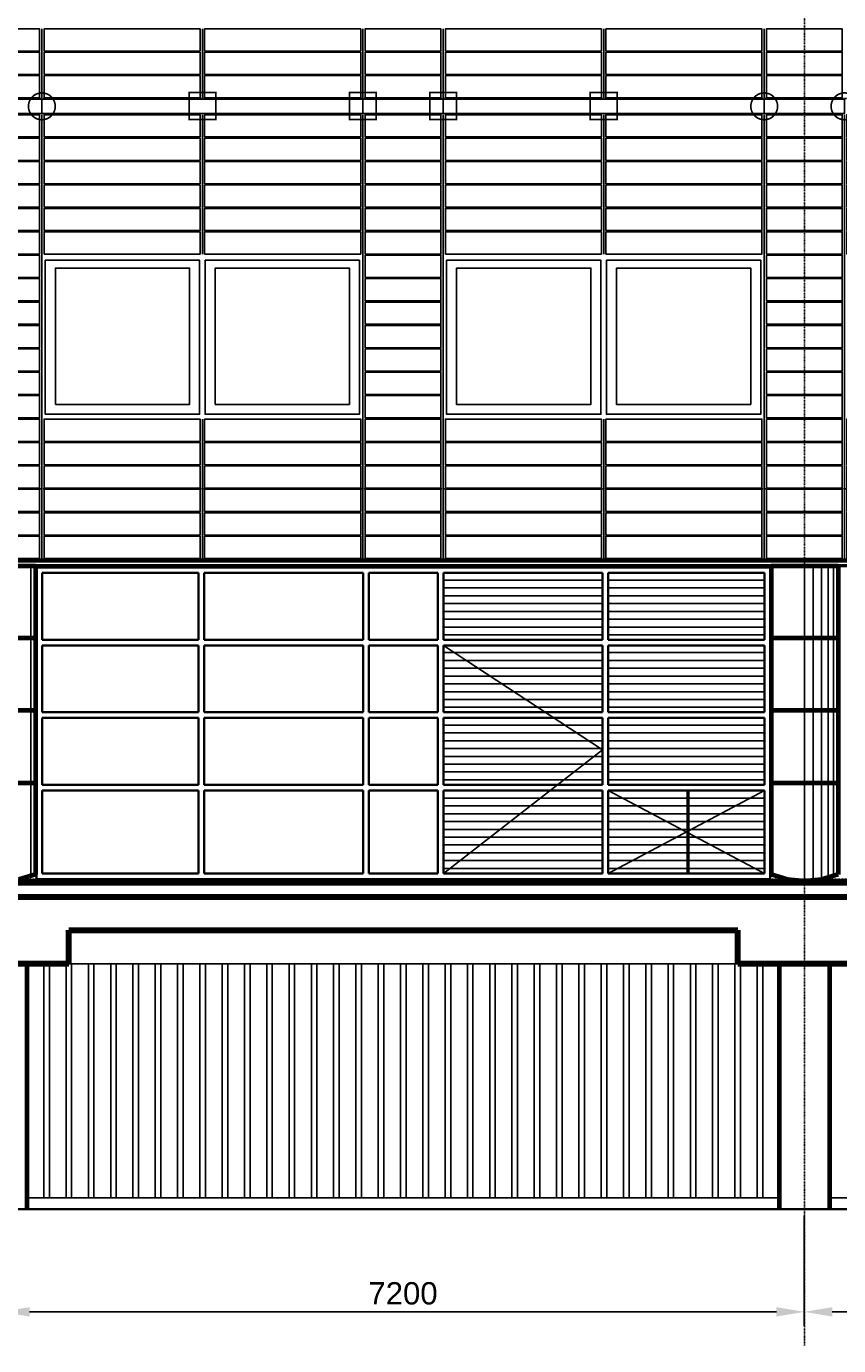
# Model space of a CAD drawing. Header units: millimetres. Extents: x -89870 to 271682, y -14857 to 84958.
# Tile 25 of 31: x 31321 to 38608, y 12866 to 24698. Entities that reach past the tile are written whole.
import ezdxf

# ---------------------------------------------------------------- set-up
doc = ezdxf.new("R2010")
doc.units = ezdxf.units.MM
doc.linetypes.add('DASHDOT', pattern=[25.4, 12.7, -6.35, 0, -6.35])
doc.linetypes.add('GESTRICHELTX2', pattern=[0.3, 0.2, -0.1])
for name, color, linetype in [('alu uprof', 3, 'Continuous'), ('alu vprof', 3, 'Continuous'), ('beugels', 3, 'Continuous'), ('keramiek', 1, 'Continuous'), ('kozijn', 2, 'Continuous'), ('maat', 1, 'Continuous'), ('stramien', 1, 'DASHDOT'), ('van arris', 253, 'Continuous')]:
    doc.layers.add(name, color=color, linetype=linetype)
doc.styles.add('dd', font='ddHelvetica45.ttf')
doc.styles.get("Standard").update_dxf_attribs({"font": 'arial.ttf'})
doc.dimstyles.new('Annotative', dxfattribs={"dimscale": 0, "dimtxt": 2, "dimasz": 2.5, "dimexe": 1.25, "dimexo": 0.625, "dimtad": 1, "dimdec": 0, "dimtxsty": 'Standard', "dimcen": 2.5, "dimadec": 0, "dimazin": 0, "dimtfac": 1, "dimtdec": 0, "dimtmove": 0, "dimatfit": 3, "dimfxl": 1, "dimarcsym": 0})
doc.dimstyles.new('DD-PEIL MAATVOERING', dxfattribs={"dimscale": 18, "dimtxt": 2, "dimasz": 3, "dimexe": 4, "dimexo": 4, "dimgap": 1, "dimtad": 2, "dimjust": 4, "dimtoh": 1, "dimdec": 0, "dimrnd": 1, "dimzin": 12, "dimdsep": 46, "dimtxsty": 'dd', "dimblk1": 'NONE', "dimblk2": 'PEIL +p', "dimsah": 1, "dimcen": 0, "dimse1": 1, "dimse2": 1, "dimsd1": 1, "dimsd2": 1, "dimclrd": 253, "dimclre": 253, "dimclrt": 7, "dimadec": 0, "dimazin": 0, "dimtfac": 1, "dimtdec": 0, "dimtofl": 0, "dimtmove": 0, "dimatfit": 0, "dimldrblk": 'NONE', "dimfxl": 0.5, "dimtfill": 1, "dimtolj": 1, "dimtzin": 0, "dimarcsym": 0})

# ---------------------------------------------------------------- blocks, each defined once
blk = doc.blocks.new('*U131')
at = {"layer": 'stramien', "color": 1, "ltscale": 0.5}
blk.add_lwpolyline([(0, 21501), (0, -21501)], dxfattribs=at)
blk = doc.blocks.new('*U130')
at = {"layer": 'stramien', "color": 0, "linetype": 'ByBlock', "lineweight": -2, "transparency": 16777216}
blk.add_blockref('*U131', (14400, 0), dxfattribs=at)
blk = doc.blocks.new('*U1')
at = {"layer": 'keramiek'}
blk.add_lwpolyline([(20, -100), (1420, -100), (1420, 100), (20, 100)], close=True, dxfattribs=at)
blk = doc.blocks.new('*U2')
at = {"layer": 'keramiek', "color": 0, "linetype": 'ByBlock', "lineweight": -2, "transparency": 16777216}
for p in [(0, 420), (1440, 420), (0, 210), (1440, 210), (0, 0), (1440, 0)]:
    blk.add_blockref('*U1', p, dxfattribs=at)
blk = doc.blocks.new('*U3')
at = {"layer": 'keramiek'}
blk.add_lwpolyline([(-340, -100), (340, -100), (340, 100), (-340, 100)], close=True, dxfattribs=at)
blk = doc.blocks.new('*U4')
at = {"layer": 'alu uprof', "color": 0, "linetype": 'ByBlock', "lineweight": -2, "transparency": 16777216}
for p in [(0, 420), (0, 210), (0, 0)]:
    blk.add_blockref('*U3', p, dxfattribs=at)
blk = doc.blocks.new('*U5')
at = {"layer": 'keramiek'}
blk.add_lwpolyline([(20, -100), (1420, -100), (1420, 100), (20, 100)], close=True, dxfattribs=at)
blk = doc.blocks.new('*U6')
at = {"layer": 'keramiek', "color": 0, "linetype": 'ByBlock', "lineweight": -2, "transparency": 16777216}
for p in [(0, 420), (1440, 420), (0, 210), (1440, 210), (0, 0), (1440, 0)]:
    blk.add_blockref('*U5', p, dxfattribs=at)
blk = doc.blocks.new('*U7')
at = {"layer": 'keramiek'}
blk.add_lwpolyline([(-340, -100), (340, -100), (340, 100), (-340, 100)], close=True, dxfattribs=at)
blk = doc.blocks.new('*U8')
at = {"layer": 'alu uprof', "color": 0, "linetype": 'ByBlock', "lineweight": -2, "transparency": 16777216}
for p in [(0, 1470), (0, 1260), (0, 1050), (0, 840), (0, 630), (0, 420), (0, 210), (0, 0)]:
    blk.add_blockref('*U7', p, dxfattribs=at)
blk = doc.blocks.new('keramiek N2')
at = {"layer": 'alu uprof'}
for name, p in [('*U8', (20059, 25836)), ('*U4', (20059, 24156))]:
    blk.add_blockref(name, p, dxfattribs=at)
at = {"layer": 'keramiek'}
for name, p in [('*U6', (16819, 26886)), ('*U2', (16819, 24156))]:
    blk.add_blockref(name, p, dxfattribs=at)
blk = doc.blocks.new('*U150')
at = {"layer": 'alu uprof'}
for points in [[(-1610, -1745), (1270, -1745), (1270, -1615), (-1610, -1615)], [(1270, -1745), (1990, -1745), (1990, -1615), (1270, -1615)]]:
    blk.add_lwpolyline(points, close=True, dxfattribs=at)
at = {"layer": 'alu vprof'}
for points in [[(-1610, 1745), (-1610, 75)], [(-1610, 1745), (-1610, 75)], [(-170, 1745), (-170, 1125)], [(1270, 1745), (1270, 75)], [(-1610, -985), (-1610, -1605)], [(-1610, -1605), (-1610, -985)], [(-170, -985), (-170, -1605)], [(1270, -985), (1270, -1605)]]:
    blk.add_lwpolyline(points, dxfattribs=at)
at = {"layer": 'alu uprof'}
blk.add_blockref('keramiek N2', (-18429, -25661), dxfattribs=at)
blk = doc.blocks.new('*U151')
at = {"layer": 'keramiek', "color": 0, "linetype": 'ByBlock', "lineweight": -2, "transparency": 16777216}
for p in [(21600, 0), (25200, 0), (28800, 0)]:
    blk.add_blockref('*U150', p, dxfattribs=at)
blk = doc.blocks.new('*U164')
at = {"layer": 'keramiek'}
blk.add_lwpolyline([(20, -100), (1420, -100), (1420, 100), (20, 100)], close=True, dxfattribs=at)
blk = doc.blocks.new('*U163')
at = {"layer": 'keramiek'}
blk.add_lwpolyline([(-340, -100), (340, -100), (340, 100), (-340, 100)], close=True, dxfattribs=at)
blk = doc.blocks.new('*U165')
at = {"layer": 'keramiek'}
blk.add_lwpolyline([(20, -100), (1420, -100), (1420, 100), (20, 100)], close=True, dxfattribs=at)
blk = doc.blocks.new('keramiek Z2')
at = {"layer": 'alu vprof'}
for points in [[(-740, 3350), (-740, -630)], [(-20, 3350), (-20, -630)], [(1420, 3350), (1420, 2100)], [(1420, 620), (1420, -630)]]:
    blk.add_lwpolyline(points, dxfattribs=at)
at = {"layer": 'alu uprof', "color": 0, "linetype": 'ByBlock', "lineweight": -2, "transparency": 16777216}
for p in [(-380, 3250), (-380, 3040), (-380, 2830), (-380, 2620), (-380, 2410), (-380, 2200), (-380, 1990), (-380, 1780), (-380, 1570), (-380, 1360), (-380, 1150), (-380, 940), (-380, 730), (-380, 520), (-380, 310), (-380, 100), (-380, -110), (-380, -320), (-380, -530)]:
    blk.add_blockref('*U163', p, dxfattribs=at)
at = {"layer": 'keramiek', "color": 0, "linetype": 'ByBlock', "lineweight": -2, "transparency": 16777216}
for name, p in [('*U164', (-20, 3250)), ('*U164', (1420, 3250)), ('*U164', (-20, 3040)), ('*U164', (1420, 3040)), ('*U164', (-20, 2830)), ('*U164', (1420, 2830)), ('*U164', (-20, 2620)), ('*U164', (1420, 2620)), ('*U164', (-20, 2410)), ('*U164', (1420, 2410)), ('*U164', (-20, 2200)), ('*U164', (1420, 2200)), ('*U165', (-20, 520)), ('*U165', (1420, 520)), ('*U165', (-20, 310)), ('*U165', (1420, 310)), ('*U165', (-20, 100)), ('*U165', (1420, 100)), ('*U165', (-20, -110)), ('*U165', (1420, -110)), ('*U165', (-20, -320)), ('*U165', (1420, -320)), ('*U165', (-20, -530)), ('*U165', (1420, -530))]:
    blk.add_blockref(name, p, dxfattribs=at)
blk = doc.blocks.new('*U166')
at = {"layer": 'alu vprof'}
blk.add_blockref('keramiek Z2', (-1050, -1360), dxfattribs=at)
blk = doc.blocks.new('*U167')
at = {"layer": 'alu vprof', "color": 0, "linetype": 'ByBlock', "lineweight": -2, "transparency": 16777216}
for p in [(21600, 0), (25200, 0), (28800, 0)]:
    blk.add_blockref('*U166', p, dxfattribs=at)
blk = doc.blocks.new('kozijnen 4')
at = {"layer": 'kozijn'}
for points in [[(-1409, 1425), (-25, 1425), (-25, 44), (-1409, 44)], [(25, 1425), (1409, 1425), (1409, 44), (25, 44)], [(-1319, 131), (-115, 131), (-115, 1354), (-1319, 1354)], [(115, 131), (1319, 131), (1319, 1354), (115, 1354)]]:
    blk.add_lwpolyline(points, close=True, dxfattribs=at)
blk = doc.blocks.new('*U379')
at = {"layer": 'alu uprof'}
blk.add_blockref('kozijnen 4', (0, -734.5), dxfattribs=at)
blk = doc.blocks.new('*U380')
at = {"layer": 'alu uprof', "color": 0, "linetype": 'ByBlock', "lineweight": -2, "transparency": 16777216}
for p in [(21600, 0), (25200, 0)]:
    blk.add_blockref('*U379', p, dxfattribs=at)
blk = doc.blocks.new('vanarris zuid')
at = {"layer": 'van arris', "lineweight": 50}
for p, q in [((51305, 55), (-905, 55)), ((51305, 5), (-905, 5)), ((34952.5, -2010), (34952.5, -2755)), ((50700, -2822.5), (7275, -2822.5)), ((50700, -2852.5), (7275, -2852.5))]:
    blk.add_line(p, q, dxfattribs=at)
at = {"layer": 'van arris', "lineweight": 70}
for p, q in [((29100, 0), (28500, 0)), ((29100, 0), (29100, -2765)), ((36300, 0), (35700, 0)), ((35700, 0), (35700, -2765)), ((36300, 0), (36300, -2765)), ((29100, -645), (28500, -645)), ((36300, -645), (35700, -645)), ((29100, -1295), (28500, -1295)), ((36300, -1295), (35700, -1295)), ((29100, -1945), (28500, -1945)), ((36300, -1945), (35700, -1945)), ((29100, -2765), (28952.5, -2810)), ((35847.5, -2810), (35700, -2765)), ((36000, -2825), (35847.5, -2810)), ((36152.5, -2810), (36000, -2825)), ((36300, -2765), (36152.5, -2810)), ((29025, -5765), (29025, -3565)), ((35775, -5765), (35775, -3565)), ((36225, -5765), (36225, -3565))]:
    blk.add_line(p, q, dxfattribs=at)
at = {"layer": 'van arris', "lineweight": 25}
for p, q in [((29060, 0), (29060, -2780)), ((29090, 0), (29090, -2770)), ((35997.5, 0), (35997.5, -2820)), ((36077.5, 0), (36077.5, -2820)), ((36150, 0), (36150, -2810)), ((36212.5, 0), (36212.5, -2795)), ((36260, 0), (36260, -2780)), ((36290, 0), (36290, -2770)), ((36000, -32.5), (36000, -1977.5)), ((34187.5, -125), (32760, -125)), ((34187.5, -195), (32760, -195)), ((35640, -125), (34237.5, -125)), ((35640, -195), (34237.5, -195)), ((34187.5, -265), (32760, -265)), ((34187.5, -335), (32760, -335)), ((35640, -265), (34237.5, -265)), ((35640, -335), (34237.5, -335)), ((34187.5, -405), (32760, -405)), ((35640, -405), (34237.5, -405)), ((34187.5, -475), (32760, -475)), ((34187.5, -545), (32760, -545)), ((35640, -475), (34237.5, -475)), ((35640, -545), (34237.5, -545)), ((34187.5, -615), (32760, -615)), ((35640, -615), (34237.5, -615)), ((32760, -710), (34187.5, -1647.5)), ((34187.5, -775), (32760, -775)), ((35640, -775), (34237.5, -775)), ((34187.5, -845), (32760, -845)), ((34187.5, -915), (32760, -915)), ((35640, -845), (34237.5, -845)), ((35640, -915), (34237.5, -915)), ((34187.5, -985), (32760, -985)), ((34187.5, -1055), (32760, -1055)), ((35640, -985), (34237.5, -985)), ((35640, -1055), (34237.5, -1055)), ((34187.5, -1125), (32760, -1125)), ((35640, -1125), (34237.5, -1125)), ((34187.5, -1195), (32760, -1195)), ((34187.5, -1265), (32760, -1265)), ((35640, -1195), (34237.5, -1195)), ((35640, -1265), (34237.5, -1265)), ((34187.5, -1425), (32760, -1425)), ((34187.5, -1495), (32760, -1495)), ((35640, -1425), (34237.5, -1425)), ((35640, -1495), (34237.5, -1495)), ((34187.5, -1565), (32760, -1565)), ((34187.5, -1635), (32760, -1635)), ((34187.5, -1647.5), (32760, -2755)), ((35640, -1565), (34237.5, -1565)), ((35640, -1635), (34237.5, -1635)), ((34187.5, -1705), (32760, -1705)), ((35640, -1705), (34237.5, -1705)), ((34187.5, -1775), (32760, -1775)), ((34187.5, -1845), (32760, -1845)), ((35640, -1775), (34237.5, -1775)), ((35640, -1845), (34237.5, -1845)), ((34187.5, -1915), (32760, -1915)), ((35640, -1915), (34237.5, -1915)), ((34237.5, -2010), (35640, -2755)), ((34237.5, -2755), (35640, -2010)), ((34187.5, -2080), (32760, -2080)), ((35640, -2080), (34237.5, -2080)), ((34187.5, -2150), (32760, -2150)), ((34187.5, -2220), (32760, -2220)), ((35640, -2150), (34237.5, -2150)), ((35640, -2220), (34237.5, -2220)), ((34187.5, -2290), (32760, -2290)), ((34187.5, -2360), (32760, -2360)), ((35640, -2290), (34237.5, -2290)), ((35640, -2360), (34237.5, -2360)), ((36000, -2365), (36000, -2462.5)), ((34187.5, -2430), (32760, -2430)), ((35640, -2430), (34237.5, -2430)), ((34187.5, -2500), (32760, -2500)), ((34187.5, -2570), (32760, -2570)), ((35640, -2500), (34237.5, -2500)), ((35640, -2570), (34237.5, -2570)), ((34187.5, -2640), (32760, -2640)), ((34187.5, -2710), (32760, -2710)), ((35640, -2640), (34237.5, -2640)), ((35640, -2710), (34237.5, -2710)), ((35395, -3265), (35400, -3267.5)), ((35775, -3565), (29025, -3565)), ((29175, -5665), (29175, -3565)), ((29225, -5665), (29225, -3565)), ((29375, -5665), (29375, -3565)), ((29425, -5665), (29425, -3565)), ((29575, -5665), (29575, -3565)), ((29625, -5665), (29625, -3565)), ((29775, -5665), (29775, -3565)), ((29825, -5665), (29825, -3565)), ((29975, -5665), (29975, -3565)), ((30025, -5665), (30025, -3565)), ((30175, -5665), (30175, -3565)), ((30225, -5665), (30225, -3565)), ((30375, -5665), (30375, -3565)), ((30425, -5665), (30425, -3565)), ((30575, -5665), (30575, -3565)), ((30625, -5665), (30625, -3565)), ((30775, -5665), (30775, -3565)), ((30825, -5665), (30825, -3565)), ((30975, -5665), (30975, -3565)), ((31025, -5665), (31025, -3565)), ((31175, -5665), (31175, -3565)), ((31225, -5665), (31225, -3565)), ((31375, -5665), (31375, -3565)), ((31425, -5665), (31425, -3565)), ((31575, -5665), (31575, -3565)), ((31625, -5665), (31625, -3565)), ((31775, -5665), (31775, -3565)), ((31825, -5665), (31825, -3565)), ((31975, -5665), (31975, -3565)), ((32025, -5665), (32025, -3565)), ((32175, -5665), (32175, -3565)), ((32225, -5665), (32225, -3565)), ((32375, -5665), (32375, -3565)), ((32425, -5665), (32425, -3565)), ((32575, -5665), (32575, -3565)), ((32625, -5665), (32625, -3565)), ((32775, -5665), (32775, -3565)), ((32825, -5665), (32825, -3565)), ((32975, -5665), (32975, -3565)), ((33025, -5665), (33025, -3565)), ((33175, -5665), (33175, -3565)), ((33225, -5665), (33225, -3565)), ((33375, -5665), (33375, -3565)), ((33425, -5665), (33425, -3565)), ((33575, -5665), (33575, -3565)), ((33625, -5665), (33625, -3565)), ((33775, -5665), (33775, -3565)), ((33825, -5665), (33825, -3565)), ((33975, -5665), (33975, -3565)), ((34025, -5665), (34025, -3565)), ((34175, -5665), (34175, -3565)), ((34225, -5665), (34225, -3565)), ((34375, -5665), (34375, -3565)), ((34425, -5665), (34425, -3565)), ((34575, -5665), (34575, -3565)), ((34625, -5665), (34625, -3565)), ((34775, -5665), (34775, -3565)), ((34825, -5665), (34825, -3565)), ((34975, -5665), (34975, -3565)), ((35025, -5665), (35025, -3565)), ((35175, -5665), (35175, -3565)), ((35225, -5665), (35225, -3565)), ((35375, -5665), (35375, -3565)), ((35425, -5665), (35425, -3565)), ((35575, -5665), (35575, -3565)), ((35625, -5665), (35625, -3565)), ((42975, -3565), (36225, -3565)), ((35775, -5665), (29025, -5665)), ((42975, -5665), (36225, -5665))]:
    blk.add_line(p, q, dxfattribs=at)
at = {"layer": 'van arris', "lineweight": 35}
for p, q in [((29110, -10), (29110, -2805)), ((35690, -10), (29110, -10)), ((29160, -60), (29160, -660)), ((30562.5, -60), (29160, -60)), ((30562.5, -60), (30562.5, -660)), ((30612.5, -60), (30612.5, -660)), ((30612.5, -60), (32040, -60)), ((32040, -60), (32040, -660)), ((32090, -60), (32090, -660)), ((32090, -60), (32710, -60)), ((32710, -60), (32710, -660)), ((32760, -60), (32760, -660)), ((34187.5, -60), (32760, -60)), ((34187.5, -60), (34187.5, -660)), ((34237.5, -60), (34237.5, -660)), ((34237.5, -60), (35640, -60)), ((35640, -60), (35640, -660)), ((35690, -10), (35690, -2805)), ((30562.5, -660), (29160, -660)), ((32040, -660), (30612.5, -660)), ((32710, -660), (32090, -660)), ((32760, -660), (34187.5, -660)), ((34237.5, -660), (35640, -660)), ((29160, -710), (29160, -1310)), ((30562.5, -710), (29160, -710)), ((30562.5, -710), (30562.5, -1310)), ((30612.5, -710), (30612.5, -1310)), ((32040, -710), (30612.5, -710)), ((32040, -710), (32040, -1310)), ((32090, -710), (32090, -1310)), ((32090, -710), (32710, -710)), ((32710, -710), (32710, -1310)), ((32760, -710), (32760, -1310)), ((32760, -710), (34187.5, -710)), ((34187.5, -710), (34187.5, -1310)), ((34237.5, -710), (34237.5, -1310)), ((34237.5, -710), (35640, -710)), ((35640, -710), (35640, -1310)), ((30562.5, -1310), (29160, -1310)), ((29160, -1360), (29160, -1960)), ((29160, -1360), (30562.5, -1360)), ((30562.5, -1360), (30562.5, -1960)), ((32040, -1310), (30612.5, -1310)), ((32040, -1360), (30612.5, -1360)), ((30612.5, -1360), (30612.5, -1960)), ((32040, -1360), (32040, -1960)), ((32710, -1310), (32090, -1310)), ((32090, -1360), (32090, -1960)), ((32090, -1360), (32710, -1360)), ((32710, -1360), (32710, -1960)), ((32760, -1310), (34187.5, -1310)), ((32760, -1360), (32760, -1960)), ((32760, -1360), (34187.5, -1360)), ((34187.5, -1360), (34187.5, -1960)), ((34237.5, -1310), (35640, -1310)), ((35640, -1360), (34237.5, -1360)), ((34237.5, -1360), (34237.5, -1960)), ((35640, -1360), (35640, -1960)), ((29160, -1960), (30562.5, -1960)), ((29160, -2010), (29160, -2755)), ((30562.5, -2010), (29160, -2010)), ((30562.5, -2010), (30562.5, -2755)), ((32040, -1960), (30612.5, -1960)), ((30612.5, -2010), (30612.5, -2755)), ((32040, -2010), (30612.5, -2010)), ((32040, -2010), (32040, -2755)), ((32090, -1960), (32710, -1960)), ((32090, -2010), (32090, -2755)), ((32090, -2010), (32710, -2010)), ((32710, -2010), (32710, -2755)), ((32760, -1960), (34187.5, -1960)), ((32760, -2010), (32760, -2755)), ((32760, -2010), (34187.5, -2010)), ((34187.5, -2010), (34187.5, -2755)), ((35640, -1960), (34237.5, -1960)), ((34237.5, -2010), (34237.5, -2755)), ((34237.5, -2010), (35640, -2010)), ((35640, -2010), (35640, -2755)), ((29110, -2805), (35690, -2805)), ((30562.5, -2755), (29160, -2755)), ((32040, -2755), (30612.5, -2755)), ((32710, -2755), (32090, -2755)), ((32760, -2755), (34187.5, -2755)), ((34237.5, -2755), (35640, -2755)), ((7325, -5765), (54477.5, -5765))]:
    blk.add_line(p, q, dxfattribs=at)
at = {"layer": 'van arris', "lineweight": 90}
for p, q in [((7275, -2965), (62167.5, -2965)), ((29400, -3265), (35400, -3265)), ((29400, -3565), (29400, -3265)), ((35400, -3565), (35400, -3265)), ((29400, -3565), (28200, -3565)), ((36600, -3565), (35400, -3565))]:
    blk.add_line(p, q, dxfattribs=at)
blk = doc.blocks.new('PEIL +p')
blk.add_line((0, 0.5), (0, -0.5))
blk.add_lwpolyline([(0, 0, 0, 1, 0), (1, 0, 1, 1, 0)], format="xyseb")
blk.add_lwpolyline([(0, 0), (1, -0.5), (1, 0.5), (0, 0)], close=True)
blk = doc.blocks.new('*D526')
at = {"layer": 'Defpoints', "color": 0, "transparency": 16777216}
for p in [(23900, 48931), (55403, 48931), (52700, 17051)]:
    blk.add_point(p, dxfattribs=at)
at = {"layer": 'maat', "color": 253, "linetype": 'GESTRICHELTX2', "lineweight": -2, "transparency": 16777216}
blk.add_line((55403, 17051), (55403, 48631), dxfattribs=at)
at = {"layer": 'maat', "color": 253, "lineweight": -2, "transparency": 16777216, "xscale": 300, "yscale": 300, "zscale": 300, "rotation": 90}
blk.add_blockref('PEIL +p', (55403, 48931), dxfattribs=at)
at = {"layer": 'maat', "color": 7, "transparency": 16777216, "insert": (56486, 49158), "char_height": 200, "attachment_point": 5, "style": 'dd', "bg_fill": 3, "box_fill_scale": 1.1, "bg_fill_color": 256, "bg_fill_true_color": 13158600, "bg_fill_transparency": 0}
blk.add_mtext('\\A1;31880 +p', dxfattribs=at)
blk = doc.blocks.new('_NONE')
at = {"color": 0, "linetype": 'ByBlock'}
blk.add_circle((0, 0), 0.25, dxfattribs=at)
blk = doc.blocks.new('*D531')
at = {"layer": 'Defpoints', "color": 0, "transparency": 16777216}
for p in [(31100, 14091), (38300, 14091), (38300, 13169)]:
    blk.add_point(p, dxfattribs=at)
at = {"layer": 'maat', "color": 0, "lineweight": -2, "transparency": 16777216}
for p, q in [((31100, 14029), (31100, 13044)), ((38300, 14029), (38300, 13044)), ((31350, 13169), (38050, 13169))]:
    blk.add_line(p, q, dxfattribs=at)
at = {"layer": 'maat', "color": 0, "transparency": 16777216}
for points in [[(31350, 13211), (31350, 13127), (31100, 13169)], [(38050, 13211), (38050, 13127), (38300, 13169)]]:
    blk.add_solid(points, dxfattribs=at)
at = {"layer": 'maat', "color": 0, "transparency": 16777216, "insert": (34700, 13334), "char_height": 200, "attachment_point": 5}
blk.add_mtext('7200', dxfattribs=at)
blk = doc.blocks.new('*D532')
at = {"layer": 'Defpoints', "color": 0, "transparency": 16777216}
for p in [(38300, 14091), (45500, 14091), (45500, 13169)]:
    blk.add_point(p, dxfattribs=at)
at = {"layer": 'maat', "color": 0, "lineweight": -2, "transparency": 16777216}
for p, q in [((38300, 14029), (38300, 13044)), ((45500, 14029), (45500, 13044)), ((38550, 13169), (45250, 13169))]:
    blk.add_line(p, q, dxfattribs=at)
at = {"layer": 'maat', "color": 0, "transparency": 16777216}
for points in [[(38550, 13211), (38550, 13127), (38300, 13169)], [(45250, 13211), (45250, 13127), (45500, 13169)]]:
    blk.add_solid(points, dxfattribs=at)
at = {"layer": 'maat', "color": 0, "transparency": 16777216, "insert": (41900, 13334), "char_height": 200, "attachment_point": 5}
blk.add_mtext('7200', dxfattribs=at)

msp = doc.modelspace()

# ---------------------------------------------------------------- linework, layer by layer
at = {"layer": 'alu uprof'}
msp.add_lwpolyline([(53600.2, 19856.2), (1400.2, 19856.2), (1400.2, 19896.2), (53600.2, 19896.2)], close=True, dxfattribs=at)
at = {"layer": 'beugels', "color": 10, "const_width": 15}
for points in [[(31340.1, 23982.1, -0.4120639), (31460.2, 24101.3, -0.4123618), (31580.3, 23981.9, -0.4160677), (31460.2, 23861.1, -0.4163665)], [(37820.1, 23982.1, -0.4120639), (37940.2, 24101.3, -0.4123618), (38060.3, 23981.9, -0.4160677), (37940.2, 23861.1, -0.4163665)], [(38540.1, 23982.1, -0.4120639), (38660.2, 24101.3, -0.4123618), (38780.3, 23981.9, -0.4160677), (38660.2, 23861.1, -0.4163665)]]:
    msp.add_lwpolyline(points, format="xyb", close=True, dxfattribs=at)
at = {"layer": 'beugels', "color": 10, "const_width": 10}
for points in [[(31460.2, 23916.2), (31460.2, 24046.2)], [(34340.2, 23916.2), (34340.2, 24046.2)], [(35060.2, 23916.2), (35060.2, 24046.2)], [(37940.2, 23916.2), (37940.2, 24046.2)]]:
    msp.add_lwpolyline(points, dxfattribs=at)
at = {"layer": 'beugels', "color": 93, "const_width": 15}
for points in [[(32780.3, 23864.1), (33020.3, 23864.1), (33020.3, 24104.1), (32780.3, 24104.1)], [(34220.3, 23864.1), (34460.3, 23864.1), (34460.3, 24104.1), (34220.3, 24104.1)], [(34940.3, 23864.1), (35180.3, 23864.1), (35180.3, 24104.1), (34940.3, 24104.1)], [(36380.3, 23864.1), (36620.3, 23864.1), (36620.3, 24104.1), (36380.3, 24104.1)]]:
    msp.add_lwpolyline(points, close=True, dxfattribs=at)
at = {"layer": 'stramien', "color": 1, "ltscale": 0.5}
for points in [[(61288.7, 24051.2), (59.1, 24051.2)], [(61288.7, 20551.2), (59.1, 20551.2)], [(61288.7, 17051.2), (59.1, 17051.2)], [(61288.7, 14091.2), (59.1, 14091.2)]]:
    msp.add_lwpolyline(points, dxfattribs=at)

# ---------------------------------------------------------------- block references
at = {"layer": 'alu uprof'}
msp.add_blockref('*U380', (11300.2, 21910.7), dxfattribs=at)
at = {"layer": 'alu vprof'}
msp.add_blockref('*U167', (10930.2, 21916.2), dxfattribs=at)
at = {"layer": 'keramiek'}
msp.add_blockref('*U151', (7870.2, 25661.2), dxfattribs=at)
at = {"layer": 'stramien', "xscale": -1}
msp.add_blockref('*U130', (52700.2, 34367.5), dxfattribs=at)
at = {"layer": 'van arris'}
msp.add_blockref('vanarris zuid', (2302.7, 19856.2), dxfattribs=at)

# ---------------------------------------------------------------- dimensions: what is measured, and where the dimension line sits
at = {"layer": 'maat'}
for base, p1, p2, picture, middle in [((38300.2, 13168.9), (31100.2, 14091.2), (38300.2, 14091.2), '*D531', (34700.2, 13333.6)), ((45500.2, 13168.9), (38300.2, 14091.2), (45500.2, 14091.2), '*D532', (41900.2, 13333.6))]:
    dim = msp.add_linear_dim(base=base, p1=p1, p2=p2, dimstyle='Annotative', dxfattribs=at)
    dim.commit()
    dim.dimension.update_dxf_attribs({"geometry": picture, "text_midpoint": middle})

# ---------------------------------------------------------------- next in the draw order: dimensions: what is measured, and where the dimension line sits
dim = msp.add_linear_dim(base=(55402.6, 48931.2), p1=(52700.2, 17051.2), p2=(23900.2, 48931.2), angle=90, dimstyle='DD-PEIL MAATVOERING', override={"dimpost": ' +p'}, dxfattribs=at)
dim.commit()
dim.dimension.update_dxf_attribs({"geometry": '*D526', "text_midpoint": (56486.2, 49157.9)})

doc.saveas('drawing.dxf')
